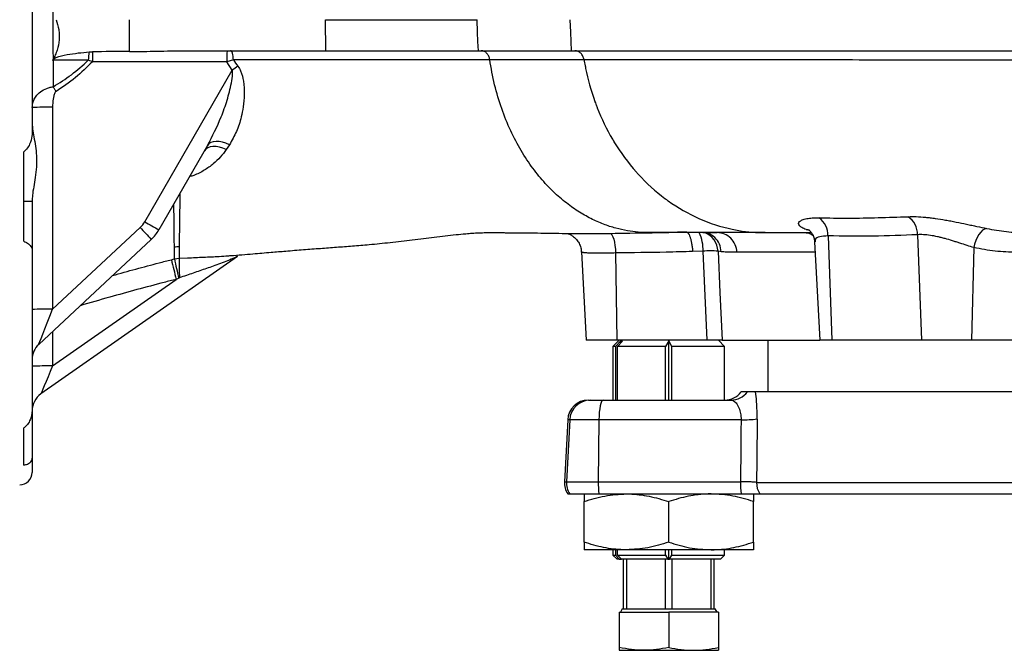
# Model space of a CAD drawing. Extents: x -35 to 1192, y 7 to 1887.
# Tile 6 of 14: x 545 to 783, y 102 to 255. Entities that reach past the tile are written whole.
import ezdxf

# ---------------------------------------------------------------- set-up
doc = ezdxf.new("R2010")
doc.units = 0
doc.layers.get('0').update_dxf_attribs({"linetype": 'CONTINUOUS'})

msp = doc.modelspace()

# ---------------------------------------------------------------- linework, layer by layer
at = {"color": 7, "linetype": 'CONTINUOUS'}
for p, q in [((547.75, 282.39), (547.75, 227.59)), ((571.32, 247.28), (571.32, 254.99)), ((618.84, 247.49), (618.68, 254.99)), ((552.71, 245.16), (552.81, 245.36)), ((585.51, 247.49), (618.84, 247.49)), ((655.69, 247.49), (678.26, 247.49)), ((552.81, 245.16), (552.71, 245.16)), ((552.81, 245.16), (552.82, 238.77)), ((594.88, 244.83), (562.32, 244.83)), ((596.46, 245.26), (594.88, 244.83)), ((596.16, 242.8), (594.88, 244.83)), ((574.99, 206.13), (596.16, 242.8)), ((552.7, 233.82), (552.7, 184.98)), ((590.19, 224.57), (578.42, 204.18)), ((595.48, 224.76), (594.7, 223.59)), ((545.75, 201.42), (545.75, 223.05)), ((545.75, 211.08), (547.75, 211.08)), ((547.75, 211.08), (547.75, 211.07)), ((547.75, 211.07), (547.75, 199.4)), ((552.7, 184.98), (573.89, 204.74)), ((725.05, 203.49), (696.93, 203.49)), ((705.95, 203.71), (701.77, 203.56)), ((701.77, 203.53), (705.86, 203.65)), ((709.91, 203.61), (710.21, 203.53)), ((725.05, 203.49), (725.4, 203.49)), ((725.05, 203.49), (725.05, 203.49)), ((735.49, 204.13), (734.96, 204.26)), ((740.27, 202.7), (741.21, 177.49)), ((761.94, 202.99), (762.88, 177.49)), ((576.58, 201.87), (549.34, 176.47)), ((737.03, 201.23), (738.28, 177.49)), ((547.75, 199.4), (547.75, 160.65)), ((597.4, 197.75), (549.88, 164.48)), ((680.63, 198.85), (681.75, 177.49)), ((688.87, 198.58), (689.16, 177.49)), ((710.04, 199.01), (707.52, 198.94)), ((711.03, 177.49), (710.04, 199.01)), ((714.45, 198.85), (713.67, 199.01)), ((737.16, 198.75), (718.25, 198.75)), ((775.54, 199.86), (774.95, 177.49)), ((581.45, 196.95), (582.09, 197.12)), ((582.09, 197.13), (582.17, 197.17)), ((582.09, 197.12), (582.17, 197.14)), ((582.17, 197.14), (583.34, 197.31)), ((582.17, 197.14), (582.17, 197.17)), ((583.34, 197.31), (585.32, 197.39)), ((552.7, 171.25), (582.61, 192.19)), ((583.24, 192.49), (582.61, 192.19)), ((583.41, 192.56), (583.24, 192.49)), ((552.7, 179.6), (552.7, 171.25)), ((689.16, 177.49), (681.75, 177.49)), ((689.75, 177.49), (688.25, 175.99)), ((688.83, 175.99), (690.05, 177.28)), ((711.03, 177.49), (689.16, 177.49)), ((690.56, 177.28), (689.34, 175.99)), ((690.05, 177.28), (690.56, 177.28)), ((690.05, 176.74), (690.05, 177.28)), ((701.75, 177.31), (701, 175.99)), ((702.5, 175.99), (701.75, 177.31)), ((701.75, 162.99), (701.75, 177.31)), ((715.25, 175.99), (713.75, 177.49)), ((714.66, 177.49), (738.28, 177.49)), ((725.75, 177.49), (725.75, 164.99)), ((741.21, 177.49), (738.28, 177.49)), ((762.88, 177.49), (741.21, 177.49)), ((774.95, 177.49), (762.88, 177.49)), ((794.56, 177.49), (774.95, 177.49)), ((688.25, 175.99), (688.25, 162.99)), ((688.83, 175.99), (688.25, 175.99)), ((688.83, 175.99), (688.83, 162.99)), ((701, 175.99), (689.34, 175.99)), ((689.34, 162.99), (689.34, 175.99)), ((701, 162.99), (701, 175.99)), ((715.25, 175.99), (702.5, 175.99)), ((702.5, 162.99), (702.5, 175.99)), ((715.25, 162.99), (715.25, 175.99)), ((720.77, 164.99), (719.26, 164.99)), ((889.91, 164.99), (722.74, 164.99)), ((682.3, 162.99), (682.78, 162.99)), ((682.78, 162.99), (685.89, 162.99)), ((685.89, 162.99), (716.8, 162.99)), ((547.75, 160.65), (547.75, 148.97)), ((677.31, 158.25), (676.52, 143.25)), ((677.79, 158.25), (677.01, 143.25)), ((677.79, 158.25), (677.31, 158.25)), ((684.85, 158.25), (677.79, 158.25)), ((684.85, 158.25), (684.69, 143.25)), ((719.24, 158.25), (684.85, 158.25)), ((545.75, 147.29), (545.75, 156.25)), ((547.75, 148.97), (547.75, 145.49)), ((676.52, 143.25), (677.01, 143.25)), ((677.01, 143.25), (684.69, 143.25)), ((684.69, 143.25), (719.11, 143.25)), ((722.99, 143.07), (886.13, 143.07)), ((677.3, 140.3), (677.78, 140.3)), ((677.78, 140.3), (684.85, 140.3)), ((681.25, 128.63), (681.25, 138.47)), ((684.85, 140.3), (719.27, 140.3)), ((701.75, 128.63), (701.75, 138.47)), ((722.25, 128.63), (722.25, 138.47)), ((723.76, 140.3), (886.27, 140.3)), ((691.5, 126.8), (681.25, 126.8)), ((688.25, 126.8), (688.25, 125.49)), ((688.83, 126.8), (688.83, 125.49)), ((689.34, 125.49), (689.34, 126.8)), ((712, 126.8), (691.5, 126.8)), ((701, 125.49), (701, 126.8)), ((701.75, 124.49), (701.75, 126.8)), ((702.5, 125.49), (702.5, 126.8)), ((722.25, 126.8), (712, 126.8)), ((715.25, 125.49), (715.25, 126.8)), ((688.25, 125.49), (689.25, 124.49)), ((688.25, 125.49), (688.83, 125.49)), ((689.77, 124.49), (688.83, 125.49)), ((689.77, 124.49), (689.25, 124.49)), ((689.34, 125.49), (690.28, 124.49)), ((689.34, 125.49), (701, 125.49)), ((689.77, 124.49), (690.05, 124.49)), ((690.05, 124.49), (690.05, 124.74)), ((690.05, 124.49), (690.28, 124.49)), ((701.56, 124.49), (690.28, 124.49)), ((690.75, 124.49), (690.75, 112.49)), ((691.58, 112.49), (691.58, 124.49)), ((700.92, 124.49), (700.92, 112.49)), ((701, 125.49), (701.56, 124.49)), ((701.56, 124.49), (701.71, 124.49)), ((701.79, 124.49), (701.71, 124.49)), ((701.79, 124.49), (701.93, 124.49)), ((701.93, 124.49), (702.5, 125.49)), ((714.25, 124.49), (701.93, 124.49)), ((702.5, 125.49), (715.25, 125.49)), ((702.58, 112.49), (702.58, 124.49)), ((711.92, 124.49), (711.92, 112.49)), ((712.75, 112.49), (712.75, 124.49)), ((714.25, 124.49), (715.25, 125.49)), ((690.5, 112.49), (690.04, 111.69)), ((690.5, 112.49), (690.75, 112.49)), ((690.75, 112.49), (691.58, 112.49)), ((691.58, 112.49), (694.23, 112.49)), ((694.23, 112.49), (698.27, 112.49)), ((698.27, 112.49), (700.92, 112.49)), ((700.92, 112.49), (702.58, 112.49)), ((702.58, 112.49), (705.23, 112.49)), ((705.23, 112.49), (709.27, 112.49)), ((709.27, 112.49), (711.92, 112.49)), ((711.92, 112.49), (712.75, 112.49)), ((712.75, 112.49), (712.99, 112.49)), ((713.46, 111.69), (712.99, 112.49)), ((689.75, 111.69), (689.75, 103.16)), ((689.75, 111.69), (701.75, 111.69)), ((701.75, 111.69), (701.75, 103.16)), ((713.75, 111.69), (701.75, 111.69)), ((713.75, 111.69), (713.75, 103.16)), ((689.75, 102.49), (695.75, 102.49)), ((695.75, 102.49), (707.75, 102.49)), ((707.75, 102.49), (713.75, 102.49))]:
    msp.add_line(p, q, dxfattribs=at)
at = {"color": 7, "linetype": 'CONTINUOUS', "flags": 128}
for points in [[(655.69, 247.49), (655.6, 249.74), (655.5, 251.99), (655.38, 254.99)], [(678.26, 247.49), (678.16, 249.74), (678.06, 251.99), (677.93, 254.99)], [(596.46, 245.26), (596.42, 245.71), (596.37, 246.14), (596.3, 246.52), (596.21, 246.86), (596.11, 247.13), (595.99, 247.32), (595.87, 247.45), (595.75, 247.49)], [(681.25, 245.29), (678.27, 245.29), (672.3, 245.29), (666.34, 245.29), (658.47, 245.29)], [(552.82, 238.77), (552.91, 238.63), (553, 238.5), (553.09, 238.36), (553.18, 238.21), (553.27, 238.07), (553.36, 237.93), (553.45, 237.79), (553.54, 237.64)], [(594.7, 223.59), (593.87, 223.94), (593.05, 224.18), (592.25, 224.31), (591.5, 224.33), (590.83, 224.23), (590.25, 224.02), (589.78, 223.71), (589.45, 223.3)], [(595.48, 224.76), (594.65, 225.13), (593.82, 225.38), (593.01, 225.53), (592.25, 225.57), (591.57, 225.48), (590.98, 225.28), (590.52, 224.97), (590.19, 224.57)], [(687.54, 203.31), (687.79, 203.21), (688.02, 202.94), (688.24, 202.5), (688.44, 201.92), (688.61, 201.2), (688.74, 200.39), (688.83, 199.5), (688.87, 198.58)], [(734.96, 204.26), (735.73, 204.12), (735.86, 204.08)], [(778.62, 204.5), (778.15, 204.35), (777.67, 204.05), (777.21, 203.6), (776.77, 203.03), (776.37, 202.34), (776.02, 201.57), (775.74, 200.73), (775.54, 199.86)], [(713.67, 199.01), (714.13, 189.03), (714.66, 177.49)], [(552.7, 171.25), (552.15, 169.92), (551.62, 168.65), (551.13, 167.48), (550.7, 166.46), (550.35, 165.62), (550.09, 164.99), (549.93, 164.61), (549.88, 164.48)], [(685.89, 162.99), (685.7, 162.9), (685.51, 162.63), (685.33, 162.2), (685.18, 161.61), (685.05, 160.9), (684.95, 160.08), (684.88, 159.19), (684.85, 158.25)], [(723.13, 158.42), (723.04, 148.44), (722.99, 143.07)]]:
    msp.add_lwpolyline(points, dxfattribs=at)
at = {"color": 7, "linetype": 'CONTINUOUS'}
for centre, radius, start, end in [((568.31, 244.83), 15.5, 178.1982, 178.7483), ((570.04, 245.24), 8.69, 166.886, 180.4303), ((702.91, 245.12), 140.59, 179.1354, 180.119), ((661.06, 245.48), 66.18, 178.2659, 180.5703), ((749.27, 19.54), 270.71, 124.0885, 124.442), ((682.06, 243.34), 0.44, 191.1914, 191.6907), ((551.47, 147.53), 86.29, 89.1841, 92.4716), ((756.57, 202.94), 5.37, 0.4792, 55.0587), ((569.8, 209.13), 6, 313, 330), ((642.26, 320.68), 132.84, 239.5803, 241.2783), ((735.15, 202.89), 5.12, 357.8476, 54.8801), ((869.68, 479.25), 403.55, 222.8626, 223.4207), ((569.76, 209.18), 10, 313, 330), ((700.88, 199.49), 9.17, 357.0057, 25.836), ((708.73, 198.82), 4.94, 2.2783, 70.9138), ((583.38, 193.75), 6.31, 90.3634, 101.0691), ((711.85, 168.71), 30.36, 86.5737, 93.4263), ((813.15, 251.1), 237.95, 193.1534, 194.3331), ((665.16, 213.82), 84.64, 191.3664, 194.5912), ((629.96, 195.64), 46.65, 177.9506, 183.7805), ((551.47, 98.66), 86.33, 89.1848, 92.4709), ((552.75, 172.81), 5, 133, 180), ((551.47, 84.97), 86.29, 89.1841, 92.4716), ((552.75, 160.38), 5, 125, 180), ((715.26, 167.99), 5, 270, 323.1301), ((716.8, 167.94), 4.95, 270.0591, 323.4151), ((682.3, 157.99), 5, 90, 177), ((682.78, 157.99), 4.99, 90.0525, 177.0606), ((719.98, 185.11), 26.87, 268.4194, 276.7201), ((544.75, 145.49), 3, 270, 0), ((681.52, 142.99), 5, 177, 212.4744), ((682.01, 142.99), 5.01, 177.002, 212.4165), ((705.94, 142.93), 21.25, 179.1485, 187.112), ((740.36, 142.93), 21.25, 179.1485, 187.112), ((728.05, 142.98), 5.06, 178.9856, 212.0187)]:
    msp.add_arc(centre, radius, start, end, dxfattribs=at)
for centre, major_axis, ratio, start_param, end_param in [((688.04, 244.79), (270.06, -0.14), 0.009984, 2.017721, 2.054975), ((552.75, 185.12), (3.41, 8.65), 0.000562, 3.142772, 4.696285), ((908.69, 338.9), (42.41, 3883.04), 0.04833, 1.617865, 1.621733)]:
    msp.add_ellipse(centre, major_axis=major_axis, ratio=ratio, start_param=start_param, end_param=end_param, dxfattribs=at)
for points, knots in [([(552.68, 263.23), (552.7, 261.53), (552.73, 257.72), (552.78, 251.73), (552.8, 247.49), (552.81, 245.36)], [0, 0, 0, 0, 0.286093, 0.641393, 1, 1, 1, 1]), ([(553.54, 254.99), (553.83, 254.2), (554.05, 253.4), (554.24, 252.17), (554.29, 251.76), (554.32, 250.92), (554.32, 250.5), (554.22, 249.26), (554.06, 248.45), (553.68, 247.26), (553.53, 246.86), (553.2, 246.1), (553.01, 245.72), (552.81, 245.36)], [0, 0, 0, 0, 0.25, 0.25, 0.375, 0.375, 0.5, 0.5, 0.75, 0.75, 0.875, 0.875, 1, 1, 1, 1]), ([(618.68, 254.99), (622.18, 254.99), (625.63, 254.99), (630.4, 254.99), (631.93, 254.99), (634.98, 254.99), (636.48, 254.99), (639.53, 254.99), (641.06, 254.99), (644.23, 254.99), (645.86, 254.99), (649.02, 254.99), (650.55, 254.99), (653.27, 254.99), (654.47, 254.99), (655.38, 254.99)], [0.6722839, 0.6722839, 0.6722839, 0.6722839, 0.7537843, 0.7537843, 0.7945345, 0.7945345, 0.8352847, 0.8352847, 0.8760349, 0.8760349, 0.9167851, 0.9167851, 0.9575353, 0.9575353, 0.9982855, 0.9982855, 0.9982855, 0.9982855]), ([(552.71, 245.16), (552.73, 245.2), (552.76, 245.25), (552.8, 245.3), (552.82, 245.31)], [0, 0, 0, 0, 0.63183, 1, 1, 1, 1]), ([(552.82, 245.31), (552.82, 245.31), (552.88, 245.38), (553.12, 245.58), (554.21, 246.12), (557.09, 246.78), (559.78, 247.04), (561.57, 247.21)], [0, 0, 0, 0, 0.00094, 0.027846, 0.102786, 0.402304, 1, 1, 1, 1]), ([(561.57, 247.21), (561.66, 247.21), (561.91, 247.23), (562.16, 247.24), (562.33, 247.24)], [0, 0, 0, 0, 0.339059, 1, 1, 1, 1]), ([(571.32, 247.28), (571.59, 247.28), (574.09, 247.29), (578.83, 247.4), (583.28, 247.46), (585.51, 247.49)], [0, 0, 0, 0, 0.055924, 0.527145, 1, 1, 1, 1]), ([(618.84, 247.49), (621.56, 247.49), (625.67, 247.49), (630.83, 247.49), (635.28, 247.49), (640.16, 247.49), (645.48, 247.49), (650.71, 247.49), (654.03, 247.49), (655.69, 247.49)], [0, 0, 0, 0, 0.188922, 0.284599, 0.380284, 0.534249, 0.68884, 0.844329, 1, 1, 1, 1]), ([(658.47, 245.29), (658.41, 245.59), (658.27, 246.17), (657.78, 246.88), (657.14, 247.36), (656.63, 247.49), (656.36, 247.49), (656.35, 247.49)], [0, 0, 0, 0, 0.243679, 0.487346, 0.731299, 0.992064, 1, 1, 1, 1]), ([(678.26, 247.49), (679.87, 247.49), (683.09, 247.49), (689.91, 247.49), (699.12, 247.49), (711.09, 247.49), (723.94, 247.49), (737.55, 247.49), (751.91, 247.49), (766.97, 247.49), (782.67, 247.49), (798.92, 247.49), (815.7, 247.49), (832.96, 247.49), (850.62, 247.49), (868.57, 247.49), (886.69, 247.49), (905.01, 247.49), (923.48, 247.49), (942.03, 247.49), (960.47, 247.49), (978.65, 247.49), (996.42, 247.49), (1013.71, 247.49), (1030.47, 247.49), (1046.71, 247.49), (1062.29, 247.49), (1077.04, 247.49), (1090.9, 247.49), (1103.86, 247.49), (1115.98, 247.49), (1127.16, 247.49), (1137.3, 247.49), (1146.37, 247.49), (1154.35, 247.49), (1161.25, 247.49), (1167.02, 247.49), (1171.34, 247.49), (1174.42, 247.49), (1176.48, 247.49), (1177.79, 247.49), (1177.98, 247.49), (1178.08, 247.49)], [0, 0, 0, 0, 0.012992, 0.025981, 0.052215, 0.078504, 0.104792, 0.131024, 0.157062, 0.183187, 0.20934, 0.235461, 0.261495, 0.287727, 0.314045, 0.340391, 0.366709, 0.392939, 0.419659, 0.446472, 0.473316, 0.500128, 0.526846, 0.55321, 0.579669, 0.606158, 0.632614, 0.658976, 0.684771, 0.710656, 0.736571, 0.762455, 0.788249, 0.813811, 0.839462, 0.865145, 0.890797, 0.91636, 0.937254, 0.95818, 0.979106, 1, 1, 1, 1]), ([(681.25, 245.29), (681.2, 245.6), (681.11, 245.89), (680.84, 246.43), (680.67, 246.67), (680.27, 247.07), (680.04, 247.22), (679.56, 247.43), (679.3, 247.49), (679.04, 247.49)], [0, 0, 0, 0, 0.25, 0.25, 0.5, 0.5, 0.75, 0.75, 1, 1, 1, 1]), ([(561.35, 245.17), (559.57, 245.17), (556.72, 245.16), (553.88, 245.16), (552.81, 245.16)], [0, 0, 0, 0, 0.625292, 1, 1, 1, 1]), ([(552.82, 238.77), (554.33, 239.7), (557.37, 241.57), (560.01, 243.97), (561.35, 245.17)], [0, 0, 0, 0, 0.496862, 1, 1, 1, 1]), ([(562.32, 244.83), (560.99, 243.5), (558.31, 240.8), (555.14, 238.71), (553.54, 237.64)], [0, 0, 0, 0, 0.494371, 1, 1, 1, 1]), ([(562.32, 244.83), (562.11, 244.9), (561.78, 245.01), (561.46, 245.13), (561.35, 245.17)], [0, 0, 0, 0, 0.629216, 1, 1, 1, 1]), ([(597.54, 243.74), (597.78, 243.36), (598.47, 242.24), (598.95, 239.86), (599.13, 236.92), (598.87, 234.03), (598.29, 230.99), (597.29, 227.85), (596.08, 225.79), (595.48, 224.76)], [0, 0, 0, 0, 0.059928, 0.17954, 0.330645, 0.48217, 0.607689, 0.803848, 1, 1, 1, 1]), ([(658.47, 245.3), (656.9, 245.29), (653.75, 245.29), (648.71, 245.29), (643.6, 245.3), (638.13, 245.3), (632.07, 245.3), (625.32, 245.29), (618.23, 245.28), (610.03, 245.27), (602.75, 245.26), (597.85, 245.26), (596.46, 245.26)], [0, 0, 0, 0, 0.094892, 0.189823, 0.285333, 0.380797, 0.483087, 0.585399, 0.690659, 0.795934, 0.941989, 1, 1, 1, 1]), ([(696.93, 203.49), (696.78, 203.49), (696.61, 203.49), (696.41, 203.49), (695.3, 203.49), (693.57, 203.62), (690.82, 204.1), (689.88, 204.31), (687.95, 204.84), (686.97, 205.16), (684.96, 205.93), (683.94, 206.38), (681.87, 207.42), (680.83, 208.02), (678.72, 209.37), (677.66, 210.13), (675.54, 211.82), (674.48, 212.76), (672.39, 214.82), (671.36, 215.94), (669.35, 218.39), (668.37, 219.71), (666.49, 222.54), (665.59, 224.06), (663.9, 227.27), (663.1, 228.97), (661.66, 232.53), (661, 234.4), (659.86, 238.26), (659.37, 240.26), (658.79, 243.29), (658.62, 244.29), (658.47, 245.29)], [0.92458016, 0.92458016, 0.92458016, 0.92458016, 0.92644631, 0.92644631, 0.92644631, 0.93686297, 0.93686297, 0.94207131, 0.94207131, 0.94727964, 0.94727964, 0.95248797, 0.95248797, 0.95769631, 0.95769631, 0.96290464, 0.96290464, 0.96811297, 0.96811297, 0.97332131, 0.97332131, 0.97852964, 0.97852964, 0.98373797, 0.98373797, 0.98894631, 0.98894631, 0.99415464, 0.99415464, 0.99936297, 0.99936297, 1.00186615, 1.00186615, 1.00186615, 1.00186615]), ([(681.25, 245.29), (681.33, 244.81), (681.42, 244.33), (681.55, 243.65), (681.59, 243.45), (681.63, 243.25)], [0.621092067, 0.621092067, 0.621092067, 0.621092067, 0.625, 0.625, 0.626603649, 0.626603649, 0.626603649, 0.626603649]), ([(1175.2, 244.93), (1175.17, 244.93), (1175.13, 244.93), (1174.46, 244.93), (1173.35, 244.93), (1171.59, 244.93), (1169.01, 244.93), (1165.44, 244.93), (1161.05, 244.93), (1155.83, 244.93), (1149.77, 244.93), (1142.99, 244.93), (1135.52, 244.93), (1127.43, 244.93), (1118.59, 244.94), (1109.02, 244.96), (1098.71, 244.97), (1087.83, 244.98), (1076.4, 245), (1064.49, 245.01), (1051.96, 245.02), (1038.85, 245.03), (1025.18, 245.04), (1011.21, 245.05), (997, 245.06), (982.59, 245.08), (967.82, 245.09), (952.72, 245.1), (937.33, 245.11), (922.09, 245.12), (907.03, 245.13), (892.22, 245.14), (877.33, 245.15), (862.41, 245.16), (847.5, 245.17), (832.53, 245.18), (817.54, 245.19), (802.62, 245.2), (787.9, 245.21), (773.5, 245.22), (759.51, 245.23), (747.84, 245.24), (738.28, 245.25), (728.37, 245.25), (716.76, 245.26), (705.3, 245.27), (695.93, 245.28), (688.32, 245.29), (683.6, 245.29), (681.25, 245.29)], [0, 0, 0, 0, 0.016034, 0.032068, 0.048223, 0.064377, 0.08531, 0.106259, 0.127192, 0.148745, 0.170316, 0.191868, 0.212917, 0.233982, 0.255031, 0.276699, 0.298385, 0.320054, 0.341582, 0.363127, 0.384655, 0.40684, 0.429044, 0.451229, 0.473061, 0.49491, 0.516742, 0.539227, 0.56173, 0.584215, 0.605728, 0.627257, 0.64877, 0.670889, 0.693025, 0.715144, 0.738493, 0.761862, 0.785211, 0.809381, 0.833579, 0.857758, 0.872459, 0.887179, 0.915102, 0.943024, 0.96201, 0.981008, 1, 1, 1, 1]), ([(590.19, 224.57), (591.35, 226.83), (593.15, 230.35), (594.98, 235.49), (595.85, 238.97), (596.31, 241.45), (596.2, 242.49), (596.16, 242.8)], [0, 0, 0, 0, 0.401278, 0.621796, 0.841986, 0.953487, 1, 1, 1, 1]), ([(547.75, 233.75), (547.82, 234.36), (547.94, 235.31), (548.73, 236.59), (549.72, 237.6), (550.86, 238.24), (551.85, 238.58), (552.36, 238.71), (552.74, 238.76), (552.82, 238.77)], [0, 0, 0, 0, 0.273837, 0.420564, 0.61823, 0.824823, 0.876145, 0.973779, 1, 1, 1, 1]), ([(553.54, 237.64), (553.53, 237.64), (553.46, 237.58), (553.22, 237.28), (553.02, 236.66), (552.76, 235.44), (552.72, 234.49), (552.7, 233.82)], [0, 0, 0, 0, 0.0123, 0.0672, 0.282821, 0.497243, 1, 1, 1, 1]), ([(683.89, 235.15), (683.96, 234.96), (684.03, 234.77), (684.21, 234.31), (684.31, 234.03), (684.42, 233.75)], [0.648452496, 0.648452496, 0.648452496, 0.648452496, 0.65, 0.65, 0.652273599, 0.652273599, 0.652273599, 0.652273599]), ([(547.75, 230.4), (547.78, 229.8), (547.84, 228.61), (548.19, 226.61), (548.57, 224.44), (548.86, 222.01), (548.84, 219.42), (548.54, 216.9), (548.13, 214.59), (547.82, 212.68), (547.77, 211.56), (547.75, 211.08)], [0, 0, 0, 0, 0.104081, 0.208349, 0.322458, 0.436445, 0.565204, 0.694153, 0.805981, 0.917733, 1, 1, 1, 1]), ([(547.75, 227.59), (547.74, 227.32), (547.7, 226.43), (547.29, 225.08), (546.59, 223.78), (545.99, 223.25), (545.75, 223.05)], [0, 0, 0, 0, 0.166381, 0.552632, 0.824626, 1, 1, 1, 1]), ([(688.21, 225.96), (688.26, 225.88), (688.3, 225.81), (688.35, 225.73), (688.35, 225.72), (688.36, 225.72)], [0.6743310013, 0.6743310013, 0.6743310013, 0.6743310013, 0.675, 0.675, 0.6750455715, 0.6750455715, 0.6750455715, 0.6750455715]), ([(594.7, 223.59), (594.24, 222.97), (593.33, 221.71), (591.56, 220.03), (589.42, 218.54), (587.5, 217.49), (586.19, 217.14), (585.85, 217.05)], [0, 0, 0, 0, 0.214571, 0.432222, 0.670554, 0.914387, 1, 1, 1, 1]), ([(693.91, 218.12), (693.98, 218.04), (694.06, 217.95), (694.18, 217.82), (694.23, 217.76), (694.28, 217.71)], [0.69912219, 0.69912219, 0.69912219, 0.69912219, 0.7, 0.7, 0.70054198, 0.70054198, 0.70054198, 0.70054198]), ([(583.5, 212.98), (583.49, 212.35), (583.46, 210.58), (583.43, 208.1), (583.39, 205.39), (583.36, 203.04), (583.35, 201.28), (583.34, 200.4), (583.34, 200.06)], [0, 0, 0, 0, 0.104941, 0.295913, 0.486889, 0.683195, 0.879502, 1, 1, 1, 1]), ([(582.17, 199.95), (582.16, 200.47), (582.15, 201.51), (582.13, 203.52), (582.1, 205.86), (582.07, 208.16), (582.05, 209.82), (582.04, 210.46)], [0, 0, 0, 0, 0.213266, 0.426531, 0.645133, 0.863733, 1, 1, 1, 1]), ([(700.94, 211.66), (701.02, 211.6), (701.09, 211.55), (701.29, 211.4), (701.42, 211.31), (701.54, 211.22)], [0.724253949, 0.724253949, 0.724253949, 0.724253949, 0.725, 0.725, 0.726247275, 0.726247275, 0.726247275, 0.726247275]), ([(701.63, 211.16), (703.99, 209.48), (706.47, 208.07), (711.68, 205.75), (714.41, 204.88), (719.27, 203.86), (721.59, 203.58), (723.85, 203.51), (724.02, 203.5)], [0.72652317, 0.72652317, 0.72652317, 0.72652317, 0.75, 0.75, 0.775, 0.775, 0.795, 0.79669844, 0.79669844, 0.79669844, 0.79669844]), ([(738.1, 207.08), (740.45, 207.04), (747.61, 206.93), (754.81, 207.18), (759.64, 207.34)], [0, 0, 0, 0, 0.32874, 1, 1, 1, 1]), ([(759.64, 207.34), (760.27, 207.37), (760.93, 207.38), (762.32, 207.33), (763.06, 207.28), (764.22, 207.18), (764.62, 207.14), (765.41, 207.04), (765.81, 206.99), (767.03, 206.82), (767.86, 206.69), (769.13, 206.47), (769.56, 206.39), (770.41, 206.23), (770.84, 206.14), (772.11, 205.89), (772.95, 205.72), (774.21, 205.45), (774.64, 205.36), (775.47, 205.18), (775.88, 205.09), (777.08, 204.82), (777.87, 204.65), (778.62, 204.5)], [0, 0, 0, 0, 0.125, 0.125, 0.25, 0.25, 0.3125, 0.3125, 0.375, 0.375, 0.5, 0.5, 0.5625, 0.5625, 0.625, 0.625, 0.75, 0.75, 0.8125, 0.8125, 0.875, 0.875, 1, 1, 1, 1]), ([(734.96, 204.26), (734.6, 204.4), (733.86, 204.69), (733.29, 205.2), (733.1, 205.7), (733.32, 206.18), (733.98, 206.6), (735.04, 206.9), (736.41, 207.08), (737.53, 207.08), (738.1, 207.08)], [0, 0, 0, 0, 0.122508, 0.248751, 0.371178, 0.496768, 0.626472, 0.759824, 0.878485, 1, 1, 1, 1]), ([(595.6, 197.93), (595.68, 197.93), (597.56, 198.06), (600.88, 198.34), (605.28, 198.72), (609.35, 199.06), (613.32, 199.38), (617.42, 199.69), (621.37, 199.98), (625.31, 200.28), (629.66, 200.64), (634.59, 201.13), (638.87, 201.64), (642.4, 202.08), (645.09, 202.41), (647.63, 202.72), (650.04, 202.99), (652.36, 203.21), (654.34, 203.38), (655.94, 203.47), (657.42, 203.5), (658.77, 203.5), (660.18, 203.5), (661.49, 203.49), (662.69, 203.48), (664.1, 203.47), (665.86, 203.46), (667.96, 203.43), (670.41, 203.4), (673.03, 203.36), (675.77, 203.32), (678.27, 203.28), (679.79, 203.26), (680.16, 203.26)], [0, 0, 0, 0, 0.002434, 0.060357, 0.109113, 0.148577, 0.1965, 0.241781, 0.284656, 0.327401, 0.37212, 0.429803, 0.494591, 0.528038, 0.560167, 0.594525, 0.627071, 0.653016, 0.670265, 0.6904, 0.714504, 0.735925, 0.755275, 0.771882, 0.782955, 0.79364, 0.815599, 0.839931, 0.866983, 0.907604, 0.950058, 0.987828, 1, 1, 1, 1]), ([(677.32, 203.25), (677.38, 203.23), (677.56, 203.18), (678.08, 202.95), (678.77, 202.5), (679.49, 201.82), (680.1, 200.92), (680.52, 199.9), (680.58, 199.19), (680.61, 198.86)], [0, 0, 0, 0, 0.060876, 0.182578, 0.32411, 0.485965, 0.660283, 0.84326, 1, 1, 1, 1]), ([(679.64, 203.27), (680.03, 203.26), (680.98, 203.25), (682.83, 203.26), (685.08, 203.28), (686.71, 203.3), (687.54, 203.31)], [0, 0, 0, 0, 0.1851373, 0.4598006, 0.7263784, 1, 1, 1, 1]), ([(687.54, 203.31), (690.76, 203.36), (695.34, 203.43), (699.88, 203.52), (701.24, 203.52), (701.24, 203.52)], [0, 0, 0, 0, 0.7044258, 0.9999957, 1, 1, 1, 1]), ([(696.82, 203.5), (696.78, 203.51), (696.68, 203.52), (696.29, 203.52), (695.85, 203.52), (695.8, 203.52)], [0, 0, 0, 0, 0.464024, 0.943415, 1, 1, 1, 1]), ([(695.88, 203.44), (696.13, 203.46), (696.71, 203.48), (696.79, 203.49), (696.84, 203.5)], [0, 0, 0, 0, 0.45261, 1, 1, 1, 1]), ([(701.24, 203.52), (701.24, 203.52), (701.41, 203.52), (701.59, 203.52), (701.77, 203.53)], [0, 0, 0, 0, 0.000112, 1, 1, 1, 1]), ([(705.95, 203.64), (706.01, 203.65), (706.15, 203.66), (706.39, 203.45), (706.65, 203.04), (706.9, 202.46), (707.11, 201.73), (707.29, 200.87), (707.44, 199.93), (707.49, 199.27), (707.52, 198.94)], [0, 0, 0, 0, 0.085376, 0.216037, 0.346699, 0.477358, 0.60802, 0.738678, 0.869342, 1, 1, 1, 1]), ([(710.03, 203.55), (710.03, 203.55), (710.37, 203.55), (711.23, 203.51), (712.59, 203.49), (713.44, 203.49), (713.44, 203.49)], [0, 0, 0, 0, 0.000004, 0.275966, 0.999996, 1, 1, 1, 1]), ([(710.21, 203.54), (710.2, 203.54), (710.18, 203.54), (710.24, 203.54), (710.3, 203.53), (710.33, 203.52)], [0, 0, 0, 0, 0.213766, 0.705477, 1, 1, 1, 1]), ([(714.45, 198.85), (714.35, 199.5), (714.14, 200.8), (712.94, 202.36), (711.58, 203.31), (710.63, 203.4), (710.31, 203.43)], [0, 0, 0, 0, 0.286343, 0.572689, 0.859029, 1, 1, 1, 1]), ([(718.25, 198.75), (718.22, 199.38), (718.07, 200.01), (717.56, 201.15), (717.2, 201.68), (716.31, 202.55), (715.79, 202.9), (714.66, 203.37), (714.05, 203.49), (713.44, 203.49)], [0, 0, 0, 0, 0.25, 0.25, 0.5, 0.5, 0.75, 0.75, 1, 1, 1, 1]), ([(724.02, 203.5), (724.36, 203.49), (724.67, 203.49), (724.97, 203.49), (725.01, 203.49), (725.05, 203.49)], [0.796698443, 0.796698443, 0.796698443, 0.796698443, 0.8, 0.8, 0.800497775, 0.800497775, 0.800497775, 0.800497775]), ([(725.4, 203.49), (727.81, 203.49), (731.23, 203.49), (735.09, 203.49), (736.23, 203.49)], [0, 0, 0, 0, 0.705312, 1, 1, 1, 1]), ([(734.59, 203.49), (735.16, 203.45), (735.9, 203.41), (736.49, 202.93), (736.63, 202.81)], [0, 0, 0, 0, 0.762375, 1, 1, 1, 1]), ([(735.51, 204.21), (735.51, 204.21), (735.5, 204.21), (735.73, 204.06), (736.13, 203.68), (736.58, 203.03), (736.94, 202.18), (736.99, 201.52), (737.01, 201.23)], [0, 0, 0, 0, 0.119453, 0.291824, 0.462275, 0.646015, 0.837328, 1, 1, 1, 1]), ([(740.27, 202.7), (739.55, 202.67), (738.1, 202.61), (737.08, 201.97), (737.14, 201.45), (737.16, 201.24)], [0, 0, 0, 0, 0.378167, 0.755476, 1, 1, 1, 1]), ([(761.94, 202.99), (758.33, 202.84), (751.12, 202.55), (743.89, 202.65), (740.27, 202.7)], [0, 0, 0, 0, 0.499828, 1, 1, 1, 1]), ([(775.54, 199.86), (775.01, 200.02), (774.46, 200.2), (773.35, 200.57), (772.77, 200.76), (771.88, 201.05), (771.58, 201.14), (770.98, 201.33), (770.68, 201.43), (769.78, 201.71), (769.18, 201.88), (768.27, 202.13), (767.96, 202.21), (767.36, 202.36), (767.06, 202.43), (766.17, 202.63), (765.59, 202.74), (764.46, 202.91), (763.9, 202.97), (762.87, 203.02), (762.39, 203.02), (761.94, 202.99)], [0, 0, 0, 0, 0.125, 0.125, 0.25, 0.25, 0.3125, 0.3125, 0.375, 0.375, 0.5, 0.5, 0.5625, 0.5625, 0.625, 0.625, 0.75, 0.75, 0.875, 0.875, 1, 1, 1, 1]), ([(778.62, 204.5), (780.24, 204.21), (783.47, 203.64), (786.51, 203.49), (788.29, 203.49), (788.29, 203.49)], [0, 0, 0, 0, 0.4979433, 0.9999948, 1, 1, 1, 1]), ([(545.75, 201.42), (546.05, 201.27), (546.84, 200.88), (547.52, 200.11), (547.75, 199.62), (547.75, 199.4), (547.75, 199.4)], [0, 0, 0, 0, 0.231755, 0.600087, 0.991537, 1, 1, 1, 1]), ([(583.34, 200.06), (583.34, 199.41), (583.33, 198.1), (583.33, 197.57), (583.34, 197.31)], [0, 0, 0, 0, 0.496644, 1, 1, 1, 1]), ([(582.17, 197.17), (582.17, 197.43), (582.18, 197.97), (582.17, 199.28), (582.17, 199.95)], [0, 0, 0, 0, 0.487799, 1, 1, 1, 1]), ([(597.4, 197.75), (597.25, 197.66), (597.05, 197.55), (596.29, 197.19), (594.54, 196.48), (591.68, 195.43), (588.31, 194.26), (585.6, 193.32), (583.96, 192.75), (583.41, 192.56)], [0, 0, 0, 0, 0.05603, 0.07536, 0.206325, 0.454552, 0.67139, 0.889895, 1, 1, 1, 1]), ([(585.32, 197.39), (586.61, 197.45), (589.24, 197.56), (592.51, 197.72), (594.65, 197.84), (595.45, 197.92), (595.6, 197.93)], [0, 0, 0, 0, 0.361674, 0.731013, 0.948322, 1, 1, 1, 1]), ([(688.87, 198.58), (688.28, 198.56), (687.71, 198.55), (686.62, 198.54), (686.09, 198.53), (685.07, 198.52), (684.6, 198.52), (683.72, 198.52), (683.31, 198.52), (682.75, 198.54), (682.58, 198.54), (682.25, 198.56), (682.1, 198.56), (681.67, 198.59), (681.43, 198.61), (681.13, 198.66), (681.04, 198.67), (680.9, 198.7), (680.83, 198.72), (680.68, 198.77), (680.63, 198.81), (680.63, 198.85)], [0, 0, 0, 0, 0.125, 0.125, 0.25, 0.25, 0.375, 0.375, 0.5, 0.5, 0.5625, 0.5625, 0.625, 0.625, 0.75, 0.75, 0.8125, 0.8125, 0.875, 0.875, 1, 1, 1, 1]), ([(707.52, 198.94), (705.4, 198.87), (699.18, 198.69), (692.97, 198.62), (688.87, 198.58)], [0, 0, 0, 0, 0.341187, 1, 1, 1, 1]), ([(718.25, 198.75), (717.37, 198.76), (715.96, 198.77), (714.86, 198.83), (714.45, 198.85)], [0, 0, 0, 0, 0.620134, 1, 1, 1, 1]), ([(794.5, 198.75), (791.61, 198.72), (787, 198.68), (780.65, 198.9), (777.25, 199.54), (775.54, 199.86)], [0, 0, 0, 0, 0.454802, 0.726238, 1, 1, 1, 1]), ([(567.2, 193.12), (570.95, 194.17), (575.69, 195.49), (580.45, 196.7), (581.45, 196.95)], [0, 0, 0, 0, 0.792071, 1, 1, 1, 1]), ([(582.61, 192.19), (581.63, 191.95), (576.25, 190.58), (568.5, 188.46), (561.75, 186.51), (559.37, 185.82)], [0, 0, 0, 0, 0.125763, 0.691305, 1, 1, 1, 1]), ([(714.66, 177.49), (714.51, 177.49), (714.22, 177.49), (713.12, 177.49), (711.98, 177.49), (711.23, 177.49), (711.03, 177.49)], [0, 0, 0, 0, 0.295216, 0.590441, 0.885489, 1, 1, 1, 1]), ([(722.74, 164.99), (722.43, 164.99), (721.97, 164.99), (721.1, 164.99), (720.88, 164.99), (720.77, 164.99)], [0, 0, 0, 0, 0.500015, 0.748969, 1, 1, 1, 1]), ([(723.13, 158.42), (723.13, 158.78), (723.13, 160.26), (723.03, 162.67), (722.83, 164.26), (722.74, 164.99)], [0, 0, 0, 0, 0.145557, 0.606113, 1, 1, 1, 1]), ([(716.8, 162.99), (717.08, 162.93), (717.63, 162.81), (718.41, 161.88), (718.97, 160.6), (719.18, 159.46), (719.23, 158.72), (719.24, 158.43), (719.24, 158.25)], [0, 0, 0, 0, 0.253039, 0.501022, 0.731344, 0.896319, 0.936614, 1, 1, 1, 1]), ([(547.75, 160.65), (547.74, 160.36), (547.7, 159.42), (547.29, 158.1), (546.59, 156.9), (545.99, 156.43), (545.75, 156.25)], [0, 0, 0, 0, 0.166384, 0.552627, 0.824624, 1, 1, 1, 1]), ([(545.75, 147.29), (546.05, 147.36), (546.84, 147.55), (547.52, 148.08), (547.75, 148.64), (547.75, 148.96), (547.75, 148.97)], [0, 0, 0, 0, 0.231755, 0.600089, 0.991536, 1, 1, 1, 1]), ([(722.99, 143.07), (722.84, 143.1), (722.53, 143.15), (721.42, 143.21), (720.21, 143.24), (719.39, 143.25), (719.11, 143.25)], [0, 0, 0, 0, 0.285568, 0.570769, 0.855347, 1, 1, 1, 1]), ([(681.25, 138.47), (682.91, 138.98), (686.27, 140.02), (689.75, 140.21), (691.5, 140.3)], [0, 0, 0, 0, 0.4954584, 1, 1, 1, 1]), ([(681.25, 140.3), (681.25, 140.28), (681.25, 140.22), (681.25, 139.65), (681.25, 138.87), (681.25, 138.47)], [0, 0, 0, 0, 0.2322259, 0.6139422, 1, 1, 1, 1]), ([(691.5, 140.3), (691.74, 140.3), (693.58, 140.28), (697.05, 139.88), (700.17, 138.94), (701.75, 138.47)], [0, 0, 0, 0, 0.070109, 0.530795, 1, 1, 1, 1]), ([(712, 140.3), (711.76, 140.3), (709.92, 140.28), (706.45, 139.88), (703.32, 138.94), (701.75, 138.47)], [0, 0, 0, 0, 0.070109, 0.530794, 1, 1, 1, 1]), ([(722.25, 138.47), (720.58, 138.98), (717.22, 140.02), (713.75, 140.21), (712, 140.3)], [0, 0, 0, 0, 0.4954584, 1, 1, 1, 1]), ([(719.27, 140.3), (719.89, 140.3), (721.14, 140.3), (722.62, 140.3), (723.46, 140.3), (723.68, 140.3), (723.76, 140.3)], [0, 0, 0, 0, 0.2841711, 0.5683314, 0.8528785, 1, 1, 1, 1]), ([(722.25, 140.3), (722.25, 140.28), (722.25, 140.22), (722.25, 139.65), (722.25, 138.87), (722.25, 138.47)], [0, 0, 0, 0, 0.2322259, 0.6139422, 1, 1, 1, 1]), ([(691.5, 126.8), (691.26, 126.8), (689.42, 126.82), (685.95, 127.22), (682.82, 128.16), (681.25, 128.63)], [0, 0, 0, 0, 0.070109, 0.530794, 1, 1, 1, 1]), ([(681.25, 128.63), (681.25, 128.24), (681.25, 127.46), (681.25, 126.88), (681.25, 126.82), (681.25, 126.8)], [0, 0, 0, 0, 0.382064, 0.767774, 1, 1, 1, 1]), ([(701.75, 128.63), (700.08, 128.12), (696.72, 127.09), (693.25, 126.9), (691.5, 126.8)], [0, 0, 0, 0, 0.495458, 1, 1, 1, 1]), ([(701.75, 128.63), (703.41, 128.12), (706.77, 127.09), (710.25, 126.9), (712, 126.8)], [0, 0, 0, 0, 0.495458, 1, 1, 1, 1]), ([(712, 126.8), (712.24, 126.8), (714.08, 126.82), (717.55, 127.22), (720.67, 128.16), (722.25, 128.63)], [0, 0, 0, 0, 0.070109, 0.530794, 1, 1, 1, 1]), ([(722.25, 128.63), (722.25, 128.24), (722.25, 127.46), (722.25, 126.88), (722.25, 126.82), (722.25, 126.8)], [0, 0, 0, 0, 0.382064, 0.767774, 1, 1, 1, 1]), ([(695.75, 102.49), (694.75, 102.52), (692.73, 102.59), (690.75, 102.97), (689.75, 103.16)], [0, 0, 0, 0, 0.497782, 1, 1, 1, 1]), ([(689.75, 103.16), (689.75, 103.15), (689.75, 102.94), (689.75, 102.59), (689.75, 102.52), (689.75, 102.49)], [0, 0, 0, 0, 0.031715, 0.514107, 1, 1, 1, 1]), ([(701.75, 103.16), (700.76, 102.97), (698.77, 102.59), (696.76, 102.52), (695.75, 102.49)], [0, 0, 0, 0, 0.498112, 1, 1, 1, 1]), ([(701.75, 103.16), (702.74, 102.97), (704.72, 102.59), (706.74, 102.52), (707.75, 102.49)], [0, 0, 0, 0, 0.498112, 1, 1, 1, 1]), ([(707.75, 102.49), (708.75, 102.52), (710.76, 102.59), (712.75, 102.97), (713.75, 103.16)], [0, 0, 0, 0, 0.497782, 1, 1, 1, 1]), ([(713.75, 103.16), (713.75, 103.15), (713.75, 102.94), (713.75, 102.59), (713.75, 102.52), (713.75, 102.49)], [0, 0, 0, 0, 0.031715, 0.514107, 1, 1, 1, 1])]:
    msp.add_open_spline(points, degree=3, knots=knots, dxfattribs=at)
for points in [[(596.46, 245.26), (596.8, 244.74), (597.16, 244.23), (597.54, 243.74)], [(681.63, 243.25), (681.63, 243.23), (681.63, 243.21), (681.64, 243.19)], [(681.64, 243.19), (682.18, 240.53), (682.92, 237.86), (683.86, 235.23)], [(683.86, 235.23), (683.87, 235.23), (683.87, 235.22), (683.87, 235.22)], [(683.87, 235.22), (683.88, 235.19), (683.89, 235.17), (683.89, 235.15)], [(684.42, 233.75), (684.43, 233.74), (684.43, 233.72), (684.44, 233.7)], [(684.44, 233.7), (685.47, 231.08), (686.71, 228.52), (688.14, 226.08)], [(688.14, 226.08), (688.15, 226.06), (688.16, 226.04), (688.17, 226.03)], [(688.17, 226.03), (688.19, 226), (688.2, 225.98), (688.21, 225.96)], [(688.36, 225.72), (688.4, 225.64), (688.45, 225.56), (688.5, 225.48)], [(688.5, 225.48), (690.09, 222.86), (691.9, 220.38), (693.91, 218.12)], [(694.28, 217.71), (694.31, 217.68), (694.34, 217.64), (694.37, 217.61)], [(694.37, 217.61), (696.36, 215.43), (698.53, 213.47), (700.81, 211.76)], [(700.81, 211.76), (700.82, 211.75), (700.84, 211.74), (700.85, 211.73)], [(700.85, 211.73), (700.88, 211.7), (700.91, 211.68), (700.94, 211.66)], [(701.54, 211.22), (701.57, 211.21), (701.59, 211.19), (701.61, 211.17)], [(701.61, 211.17), (701.62, 211.17), (701.62, 211.17), (701.63, 211.16)]]:
    msp.add_open_spline(points, degree=3, dxfattribs=at)

doc.saveas('drawing.dxf')
